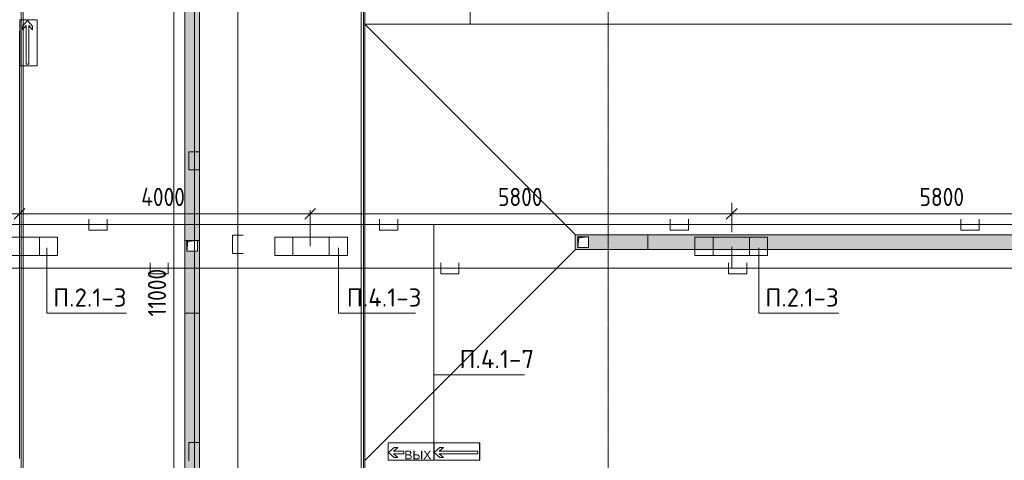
# Model space of a CAD drawing. Header units: millimetres. Extents: x -32229 to 170644, y -13689 to 125138.
# Tile 45 of 208: x 5236 to 18785, y 52951 to 59009. Entities that reach past the tile are written whole.
import ezdxf

# ---------------------------------------------------------------- set-up
doc = ezdxf.new("R2010")
doc.units = ezdxf.units.MM
doc.linetypes.add('ADSK_Линия сетки', pattern=[25, 20, -2.5, 0, -2.5])
for name, color, linetype, lineweight in [('A-ANNO-DIMS', 7, 'Continuous', 9), ('A-ANNO-DIMS-200', 7, 'Continuous', 9), ('A-ANNO-NOTE', 7, 'Continuous', 18), ('A-DETL-THIN', 7, 'Continuous', 9), ('A-FLOR', 7, 'Continuous', 18), ('A-GENM', 7, 'Continuous', 18), ('G-ANNO-TEXT', 7, 'Continuous', 9), ('M-EQPM', 7, 'Continuous', 18), ('S-GRID', 7, 'Continuous', 9)]:
    doc.layers.add(name, color=color, linetype=linetype, lineweight=lineweight)
doc.layers.add('A-DETL', color=7, linetype='Continuous', lineweight=9, true_color=0x00a600)
doc.styles.add('Arial_1', font='arial.ttf', dxfattribs={"height": 120})
doc.styles.add('GOST Common_6', font='GOST_Common.ttf', dxfattribs={"width": 0.9, "height": 250})
doc.styles.add('ISOCPEUR', font='isocpeur.ttf', dxfattribs={"height": 250})
doc.dimstyles.new('ГОСТ_2_5_мм2', dxfattribs={"dimscale": 304.8, "dimtxt": 251.428749, "dimasz": 0.492126, "dimexe": 0.492126, "dimexo": 0.656168, "dimgap": 0.098425, "dimtad": 1, "dimdec": 0, "dimdsep": 46, "dimtxsty": 'GOST Common_6', "dimblk1": 'OBLIQUE', "dimblk2": 'OBLIQUE', "dimsah": 1, "dimcen": 0.09, "dimazin": 2, "dimtfac": 1, "dimtdec": 4, "dimtix": 1, "dimtmove": 0, "dimatfit": 3, "dimfxl": 1, "dimtvp": 1, "dimtolj": 1, "dimtzin": 0, "dimarcsym": 2})

# ---------------------------------------------------------------- blocks, each defined once
blk = doc.blocks.new('АР_Лоток - 200х100h_ЛВ1-7513342--01 ЭО')
at = {"layer": 'M-EQPM', "lineweight": 13, "true_color": 0xf3f3f3}
blk.add_hatch(color=7, dxfattribs=at).paths.add_polyline_path([(17487, -100), (17685, -100), (17685, 100), (0, 100), (0, -100), (14719, -100)])
at = {"layer": 'M-EQPM', "color": 253, "lineweight": 13, "true_color": 0xaaaaaa}
blk.add_line((0, 100), (0, -100), dxfattribs=at)
blk = doc.blocks.new('АР_Лоток - 200х100h_ЛВ1-7513129--01 ЭО')
at = {"layer": 'M-EQPM', "lineweight": 13, "true_color": 0xf3f3f3}
blk.add_hatch(color=7, dxfattribs=at).paths.add_polyline_path([(11915, 75), (11915, 100), (0, 100), (0, -100), (11915, -100), (11915, -60)])
at = {"layer": 'M-EQPM', "color": 253, "lineweight": 13, "true_color": 0xaaaaaa}
for p, q in [((0, 100), (0, -100)), ((11915, 75), (11915, 100)), ((11915, -100), (11915, -75))]:
    blk.add_line(p, q, dxfattribs=at)
blk = doc.blocks.new('АР_Канал вертикальный прямоугольный - ВК-5403405--01 ЭО')
at = {"layer": 'M-EQPM', "lineweight": 13, "true_color": 0xe2e2e2}
blk.add_hatch(color=254, dxfattribs=at).paths.add_polyline_path([(-75, -75), (-60, 60), (75, 75), (-75, 75)])
at = {"layer": 'M-EQPM', "color": 253, "lineweight": 13, "true_color": 0xaaaaaa}
for p, q in [((75, 75), (-75, 75)), ((-75, 75), (-75, -75)), ((75, 75), (-75, 75)), ((-75, 75), (-75, -75)), ((-75, -75), (-75, 75)), ((-75, 75), (75, 75)), ((-75, -75), (-60, 60)), ((-75, -75), (-60, 60)), ((-60, 60), (75, 75)), ((-60, 60), (75, 75)), ((75, -75), (75, 75)), ((75, 75), (75, -75)), ((-75, -75), (75, -75)), ((75, -75), (-75, -75))]:
    blk.add_line(p, q, dxfattribs=at)
blk = doc.blocks.new('АР-Заполнение деф_ шва - Д_ш_-4332461--01 ЭО')
at = {"layer": 'A-GENM', "color": 253, "lineweight": 13, "true_color": 0xaaaaaa}
for p, q in [((0, 25), (24975, 25)), ((0, -25), (24975, -25))]:
    blk.add_line(p, q, dxfattribs=at)
blk = doc.blocks.new('АР-Заполнение деф_ шва - Д_ш_-4332034--01 ЭО')
at = {"layer": 'A-GENM', "color": 253, "lineweight": 13, "true_color": 0xaaaaaa}
for p, q in [((0, 25), (5875, 25)), ((0, -25), (5875, -25))]:
    blk.add_line(p, q, dxfattribs=at)
blk = doc.blocks.new('АР-Заполнение деф_ шва - Д_ш__Пристенный-V109--01 ЭО')
at = {"layer": 'A-GENM', "color": 253, "lineweight": 13, "true_color": 0xaaaaaa}
blk.add_line((0, 25), (400, 25), dxfattribs=at)
blk = doc.blocks.new('АР_Лоток - 200х100h_L_1000_с вертик_отводом_ЛВ3-V156--01 ЭО')
at = {"layer": 'M-EQPM', "lineweight": 13, "true_color": 0xf3f3f3}
blk.add_hatch(color=7, dxfattribs=at).paths.add_polyline_path([(0, -100), (1000, -100), (1000, -75), (850, -75), (850, 75), (1000, 75), (1000, 100), (0, 100), (0, -100)])
at = {"layer": 'M-EQPM', "color": 253, "lineweight": 13, "true_color": 0xaaaaaa}
for p, q in [((0, 100), (0, -100)), ((1000, 75), (1000, 100)), ((1000, -100), (1000, -75))]:
    blk.add_line(p, q, dxfattribs=at)
blk = doc.blocks.new('АР_Лоток - 200х100h_ЛВ1-7513224--01 ЭО')
at = {"layer": 'M-EQPM', "lineweight": 13, "true_color": 0xf3f3f3}
blk.add_hatch(color=7, dxfattribs=at).paths.add_polyline_path([(0, -100), (7600, -100), (7600, 100), (0, 100)])
at = {"layer": 'M-EQPM', "color": 253, "lineweight": 13, "true_color": 0xaaaaaa}
for p, q in [((0, 100), (0, -100)), ((7600, -100), (7600, 100))]:
    blk.add_line(p, q, dxfattribs=at)
blk = doc.blocks.new('АР_Лоток - 200х100h_L_1000_с вертик_отводом_ЛВ3-V157--01 ЭО')
at = {"layer": 'M-EQPM', "lineweight": 13, "true_color": 0xf3f3f3}
h = blk.add_hatch(color=7, dxfattribs=at)
h.paths.add_polyline_path([(800, 100), (0, 100), (0, -100), (1000, -100), (1000, 100), (815, 100)])
h.paths.add_polyline_path([(825, 75), (965, 75), (965, -75), (815, -75), (815, 75), (820, 75)])
at = {"layer": 'M-EQPM', "color": 253, "lineweight": 13, "true_color": 0xaaaaaa}
blk.add_line((0, 100), (0, -100), dxfattribs=at)
blk = doc.blocks.new('Наметкина 10_РД_АР_П_rvt-1--01 ЭО')
at = {"layer": 'A-FLOR', "color": 253, "lineweight": 13, "true_color": 0xaaaaaa}
for p, q in [((5255, 75291), (5255, 45150)), ((5285, 45150), (5285, 70115)), ((9935, 70115), (9935, 45150)), ((9965, 45150), (9965, 70085)), ((9985, 58950), (9985, 70100)), ((11435, 70100), (11435, 58950)), ((7510, 47375), (7510, 67890)), ((7710, 47375), (7710, 67890)), ((9985, 58950), (34435, 58950)), ((9985, 52950), (9985, 58950)), ((9985, 58950), (12885, 56050)), ((11435, 58950), (9985, 58950)), ((35135, 58950), (11435, 58950)), ((12880, 56050), (12880, 55850)), ((12885, 56050), (12880, 56050)), ((12885, 56050), (31535, 56050)), ((9985, 52950), (12885, 55850)), ((12880, 55850), (12885, 55850)), ((12885, 55850), (31535, 55850))]:
    blk.add_line(p, q, dxfattribs=at)
at = {"layer": 'A-GENM', "color": 253, "lineweight": 13, "true_color": 0xaaaaaa, "rotation": 270}
for name, p in [('АР-Заполнение деф_ шва - Д_ш_-4332461--01 ЭО', (9960, 70125)), ('АР-Заполнение деф_ шва - Д_ш__Пристенный-V109--01 ЭО', (5260, 59250)), ('АР-Заполнение деф_ шва - Д_ш_-4332034--01 ЭО', (5260, 58850)), ('АР-Заполнение деф_ шва - Д_ш__Пристенный-V109--01 ЭО', (5260, 52975))]:
    blk.add_blockref(name, p, dxfattribs=at)
at = {"layer": 'M-EQPM', "color": 253, "lineweight": 13, "true_color": 0xaaaaaa}
for name, p, rotation in [('АР_Лоток - 200х100h_ЛВ1-7513129--01 ЭО', (7610, 67890), 270), ('АР_Лоток - 200х100h_L_1000_с вертик_отводом_ЛВ3-V156--01 ЭО', (7610, 54975), 90.00000000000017), ('АР_Лоток - 200х100h_L_1000_с вертик_отводом_ЛВ3-V157--01 ЭО', (13880, 55950), 180), ('АР_Лоток - 200х100h_ЛВ1-7513224--01 ЭО', (7610, 47375), 90.00000000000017)]:
    blk.add_blockref(name, p, dxfattribs=dict(at, rotation=rotation))
for name, p in [('АР_Канал вертикальный прямоугольный - ВК-5403405--01 ЭО', (7610, 55900)), ('АР_Канал вертикальный прямоугольный - ВК-5403405--01 ЭО', (12990, 55950)), ('АР_Лоток - 200х100h_ЛВ1-7513342--01 ЭО', (13880, 55950))]:
    blk.add_blockref(name, p, dxfattribs=at)
blk = doc.blocks.new('DIMBLOCK150--01 ЭО')
at = {"layer": 'A-ANNO-DIMS-200'}
for p, q in [((7356, 60775), (7281, 60850)), ((7443, 60775), (7206, 60775)), ((7356, 60775), (7356, 49775)), ((7356, 60775), (7431, 60700)), ((7356, 60775), (7443, 60775)), ((7695, 49775), (7206, 49775)), ((7356, 49775), (7281, 49850)), ((7356, 49775), (7431, 49700)), ((7356, 49775), (7695, 49775))]:
    blk.add_line(p, q, dxfattribs=at)
at = {"layer": 'A-ANNO-DIMS-200', "color": 0, "insert": (7000, 54928), "char_height": 250, "width": 833.55, "attachment_point": 1, "rotation": 90, "line_spacing_factor": 1.022761, "style": 'GOST Common_6'}
blk.add_mtext('11000', dxfattribs=at)
blk = doc.blocks.new('_Oblique')
at = {"color": 0, "linetype": 'ByBlock', "lineweight": -2}
blk.add_line((-0.5, -0.5), (0.5, 0.5), dxfattribs=at)
blk = doc.blocks.new('DIMBLOCK243--01 ЭО')
at = {"layer": 'A-ANNO-DIMS-200'}
for p, q in [((-566, 56094), (-566, 56490)), ((-566, 56340), (-491, 56415)), ((5234, 56094), (5234, 56490)), ((5234, 56340), (5309, 56415)), ((-566, 56340), (-641, 56265)), ((-566, 56340), (5234, 56340)), ((-566, 56340), (-566, 56094)), ((5234, 56340), (5159, 56265)), ((5234, 56340), (5234, 56094))]:
    blk.add_line(p, q, dxfattribs=at)
at = {"layer": 'A-ANNO-DIMS-200', "color": 0, "insert": (2019, 56697), "char_height": 250, "width": 756.84, "attachment_point": 1, "line_spacing_factor": 1.022761, "style": 'GOST Common_6'}
blk.add_mtext('5800', dxfattribs=at)
blk = doc.blocks.new('DIMBLOCK244--01 ЭО')
at = {"layer": 'A-ANNO-DIMS-200'}
for p, q in [((5234, 56094), (5234, 56490)), ((5234, 56340), (5309, 56415)), ((9234, 56340), (9309, 56415)), ((9234, 56391), (9234, 56190)), ((9234, 56340), (9234, 56391)), ((5234, 56340), (5159, 56265)), ((5234, 56340), (9234, 56340)), ((5234, 56340), (5234, 56094)), ((9234, 56340), (9159, 56265))]:
    blk.add_line(p, q, dxfattribs=at)
at = {"layer": 'A-ANNO-DIMS-200', "color": 0, "insert": (6908, 56697), "char_height": 250, "width": 782.41, "attachment_point": 1, "line_spacing_factor": 1.022761, "style": 'GOST Common_6'}
blk.add_mtext('4000', dxfattribs=at)
blk = doc.blocks.new('DIMBLOCK245--01 ЭО')
at = {"layer": 'A-ANNO-DIMS-200'}
for p, q in [((9234, 56340), (9309, 56415)), ((9234, 56391), (9234, 56190)), ((9234, 56340), (9234, 56391)), ((15034, 56086), (15034, 56490)), ((15034, 56340), (15109, 56415)), ((9234, 56340), (9159, 56265)), ((9234, 56340), (15034, 56340)), ((15034, 56340), (14959, 56265)), ((15034, 56340), (15034, 56086))]:
    blk.add_line(p, q, dxfattribs=at)
at = {"layer": 'A-ANNO-DIMS-200', "color": 0, "insert": (11819, 56697), "char_height": 250, "width": 756.84, "attachment_point": 1, "line_spacing_factor": 1.022761, "style": 'GOST Common_6'}
blk.add_mtext('5800', dxfattribs=at)
blk = doc.blocks.new('DIMBLOCK246--01 ЭО')
at = {"layer": 'A-ANNO-DIMS-200'}
for p, q in [((15034, 56086), (15034, 56490)), ((15034, 56340), (15109, 56415)), ((20834, 56094), (20834, 56490)), ((20834, 56340), (20909, 56415)), ((15034, 56340), (14959, 56265)), ((15034, 56340), (20834, 56340)), ((15034, 56340), (15034, 56086)), ((20834, 56340), (20759, 56265)), ((20834, 56340), (20834, 56094))]:
    blk.add_line(p, q, dxfattribs=at)
at = {"layer": 'A-ANNO-DIMS-200', "color": 0, "insert": (17619, 56697), "char_height": 250, "width": 756.84, "attachment_point": 1, "line_spacing_factor": 1.022761, "style": 'GOST Common_6'}
blk.add_mtext('5800', dxfattribs=at)

msp = doc.modelspace()

# ---------------------------------------------------------------- linework, layer by layer
at = {"layer": 'A-ANNO-NOTE', "color": 1, "lineweight": 9, "true_color": 0xff0000}
for p, q in [((5238, 58374), (5238, 59006.2)), ((5238, 59006.2), (5478, 59006.2)), ((5238.3, 59005.6), (5478, 59005.6)), ((5238.3, 59005.6), (5238.3, 58374.4)), ((5274.5, 58920.6), (5343.3, 58999.1)), ((5343.3, 58999.1), (5412.1, 58920.6)), ((5478, 59006.2), (5478, 58374)), ((5478, 59005.6), (5478, 58374.4)), ((5326, 58930.5), (5274.5, 58870.8)), ((5274.5, 58870.8), (5274.5, 58920.6)), ((5326, 58400.2), (5326, 58930.5)), ((5412.1, 58870.8), (5360.6, 58930.5)), ((5360.6, 58930.5), (5360.6, 58400.2)), ((5412.1, 58920.6), (5412.1, 58870.8)), ((5360.6, 58400.2), (5326, 58400.2)), ((5478, 58374), (5238, 58374)), ((5478, 58374.4), (5238.3, 58374.4)), ((8746.7, 56018.1), (9746.7, 56018.1)), ((8746.7, 55765.4), (8746.7, 56018.1)), ((8996.7, 55765.4), (8996.7, 56018.1)), ((9496.7, 56018.1), (9496.7, 55765.4)), ((9746.7, 56018.1), (9746.7, 55765.4)), ((9746.7, 55765.4), (8746.7, 55765.4)), ((10305.5, 53191.9), (10937.7, 53191.9)), ((10305.5, 52951.9), (10305.5, 53191.9)), ((10306.1, 52952.2), (10306.1, 53191.9)), ((10306.1, 53191.9), (10937.2, 53191.9)), ((10312.6, 53057.2), (10391.1, 53126)), ((10440.8, 53126), (10381.2, 53074.4)), ((10391.1, 53126), (10440.8, 53126)), ((10933.7, 53192.7), (11565.9, 53192.7)), ((10933.7, 52952.7), (10933.7, 53192.7)), ((10934.3, 52953), (10934.3, 53192.7)), ((10934.3, 53192.7), (11565.4, 53192.7)), ((10937.2, 53191.9), (10937.2, 52952.2)), ((10937.7, 53191.9), (10937.7, 52951.9)), ((10940.8, 53058), (11019.3, 53126.8)), ((11069, 53126.8), (11009.4, 53075.3)), ((11019.3, 53126.8), (11069, 53126.8)), ((11565.4, 53192.7), (11565.4, 52953)), ((11565.9, 53192.7), (11565.9, 52952.7)), ((10391.1, 52988.3), (10312.6, 53057.2)), ((10381.2, 53074.4), (10521.2, 53074.4)), ((10521.2, 53039.9), (10381.2, 53039.9)), ((10381.2, 53039.9), (10440.8, 52988.3)), ((10440.8, 52988.3), (10391.1, 52988.3)), ((10521.2, 53074.4), (10521.2, 53039.9)), ((11019.3, 52989.2), (10940.8, 53058)), ((11009.4, 53075.3), (11539.7, 53075.3)), ((11539.7, 53040.7), (11009.4, 53040.7)), ((11009.4, 53040.7), (11069, 52989.2)), ((11069, 52989.2), (11019.3, 52989.2)), ((11539.7, 53075.3), (11539.7, 53040.7)), ((10937.7, 52951.9), (10305.5, 52951.9)), ((10306.1, 52952.2), (10937.2, 52952.2)), ((11565.9, 52952.7), (10933.7, 52952.7)), ((10934.3, 52953), (11565.4, 52953))]:
    msp.add_line(p, q, dxfattribs=at)
at = {"layer": 'A-ANNO-NOTE', "color": 5, "lineweight": 9, "true_color": 0x0000ff}
for p, q in [((4756.7, 56018.1), (5756.7, 56018.1)), ((5506.7, 56018.1), (5506.7, 55765.4)), ((5756.7, 56018.1), (5756.7, 55765.4)), ((14528.7, 56018.1), (15528.7, 56018.1)), ((14528.7, 55765.4), (14528.7, 56018.1)), ((14778.7, 55765.4), (14778.7, 56018.1)), ((15278.7, 56018.1), (15278.7, 55765.4)), ((15528.7, 56018.1), (15528.7, 55765.4)), ((5756.7, 55765.4), (4756.7, 55765.4)), ((15528.7, 55765.4), (14528.7, 55765.4))]:
    msp.add_line(p, q, dxfattribs=at)
at = {"layer": 'A-DETL', "color": 1, "true_color": 0xff0000}
for p, q in [((7643.2, 41595), (7643.2, 96772.6)), ((7711.5, 57194.4), (7561.5, 57194.4)), ((7561.5, 57194.4), (7561.5, 56944.4)), ((7561.5, 56944.4), (7711.5, 56944.4)), ((6187.9, 56266.2), (6187.9, 56116.2)), ((6437.9, 56116.2), (6437.9, 56266.2)), ((10187.9, 56266.2), (10187.9, 56116.2)), ((10437.9, 56116.2), (10437.9, 56266.2)), ((14187.9, 56266.2), (14187.9, 56116.2)), ((14437.9, 56116.2), (14437.9, 56266.2)), ((18187.9, 56266.2), (18187.9, 56116.2)), ((18437.9, 56116.2), (18437.9, 56266.2)), ((35585.3, 56191.2), (-11229.1, 56191.2)), ((6187.9, 56116.2), (6437.9, 56116.2)), ((9234.2, 55893.7), (9234.2, 56191.2)), ((10187.9, 56116.2), (10437.9, 56116.2)), ((10934.8, 53191.9), (10934.8, 56191.2)), ((14187.9, 56116.2), (14437.9, 56116.2)), ((18187.9, 56116.2), (18437.9, 56116.2)), ((7711.5, 53194.4), (7561.5, 53194.4)), ((7561.5, 53194.4), (7561.5, 52944.4))]:
    msp.add_line(p, q, dxfattribs=at)
at = {"layer": 'A-DETL', "color": 5, "true_color": 0x0000ff}
for p, q in [((8238.2, 38174.6), (8238.2, 96167.2)), ((8313.2, 56044.5), (8163.2, 56044.5)), ((8163.2, 56044.5), (8163.2, 55794.5)), ((15034.2, 55886.2), (15034.2, 55591.2)), ((8163.2, 55794.5), (8313.2, 55794.5)), ((44035.2, 55591.2), (-11289.1, 55591.2)), ((7031.2, 55666.2), (7031.2, 55516.2)), ((7281.2, 55516.2), (7281.2, 55666.2)), ((11031.2, 55666.2), (11031.2, 55516.2)), ((11281.2, 55516.2), (11281.2, 55666.2)), ((14991.2, 55666.2), (14991.2, 55516.2)), ((15241.2, 55516.2), (15241.2, 55666.2)), ((7031.2, 55516.2), (7281.2, 55516.2)), ((11031.2, 55516.2), (11281.2, 55516.2)), ((14991.2, 55516.2), (15241.2, 55516.2))]:
    msp.add_line(p, q, dxfattribs=at)
at = {"layer": 'A-DETL-THIN'}
for p, q in [((5608.2, 54974.1), (5608.2, 55871.6)), ((9622.3, 54974.1), (9622.3, 55871.6)), ((15408.3, 54974.1), (15408.3, 55871.6)), ((5608.2, 54974.1), (6708.2, 54974.1)), ((9622.3, 54974.1), (10682.3, 54974.1)), ((15408.3, 54974.1), (16508.3, 54974.1)), ((10934.8, 54127.3), (12183.8, 54127.3))]:
    msp.add_line(p, q, dxfattribs=at)
at = {"layer": 'S-GRID', "color": 253, "linetype": 'ADSK_Линия сетки', "true_color": 0xaaaaaa}
msp.add_line((13335.3, -12088.9), (13335.3, 125138.4), dxfattribs=at)

# ---------------------------------------------------------------- block references
at = {"lineweight": 5}
msp.add_blockref('Наметкина 10_РД_АР_П_rvt-1--01 ЭО', (0, 0), dxfattribs=at)

# ---------------------------------------------------------------- texts
at = {"layer": 'A-ANNO-NOTE', "color": 1, "lineweight": 9, "true_color": 0xff0000, "insert": (10715, 53023.7), "char_height": 120, "width": 370, "attachment_point": 5, "line_spacing_factor": 0.936439, "style": 'Arial_1'}
msp.add_mtext('\\pt20.0004,39.9996,60,80.0004,99.9996,120,140.0004,159.9996,180,200.0004,219.9996,240,260.0004,279.9996,300,320.0004,339.9996,360,380.0004,399.9996,420,440.0004,459.9996,480,500.0004,519.9996,540,560.0004,579.9996,600,620.0004,639.9996;ВЫХ', dxfattribs=at)
at = {"layer": 'G-ANNO-TEXT', "char_height": 250, "attachment_point": 1, "line_spacing_factor": 1.139951, "style": 'ISOCPEUR'}
for s, insert, width in [('\\pt600,1200,1800,2400,3000,3600,4200,4800,5400,6000,6600,7200,7800,8400,9000,9600,10200,10800,11400,12000,12600,13200,13800,14400,15000,15600,16200,16800,17400,18000,18600,19200;П.2.1-3', (5695.9, 55314.4), 1016.06), ('\\pt600,1200,1800,2400,3000,3600,4200,4800,5400,6000,6600,7200,7800,8400,9000,9600,10200,10800,11400,12000,12600,13200,13800,14400,15000,15600,16200,16800,17400,18000,18600,19200;П.4.1-3', (9736.4, 55314.4), 1042.32), ('\\pt600,1200,1800,2400,3000,3600,4200,4800,5400,6000,6600,7200,7800,8400,9000,9600,10200,10800,11400,12000,12600,13200,13800,14400,15000,15600,16200,16800,17400,18000,18600,19200;П.2.1-3', (15495.9, 55314.4), 1016.06), ('\\pt600,1200,1800,2400,3000,3600,4200,4800,5400,6000,6600,7200,7800,8400,9000,9600,10200,10800,11400,12000,12600,13200,13800,14400,15000,15600,16200,16800,17400,18000,18600,19200;П.4.1-7', (11287.6, 54467.7), 1042.32)]:
    msp.add_mtext(s, dxfattribs=dict(at, insert=insert, width=width))

# ---------------------------------------------------------------- dimensions: what is measured, and where the dimension line sits
at = {"layer": 'A-ANNO-DIMS'}
dim = msp.add_linear_dim(base=(7356.2, 49774.9), p1=(7643.2, 60774.7), p2=(7895.3, 49774.9), angle=90, dimstyle='ГОСТ_2_5_мм2', override={"dimpost": '<>', "dimfxl": 11002.734055}, dxfattribs=at)
dim.commit()
dim.dimension.update_dxf_attribs({"geometry": 'DIMBLOCK150--01 ЭО', "text_midpoint": (7201.2, 55274.8)})
for base, p1, p2, override, picture, middle in [((5234.2, 56339.9), (-565.8, 55893.7), (5234.2, 55893.7), {"dimpost": '<>', "dimfxl": 5799.966164}, 'DIMBLOCK243--01 ЭО', (2334.2, 56494.9)), ((9234.2, 56339.9), (5234.2, 55893.7), (9234.2, 56191.2), {"dimpost": '<>', "dimfxl": 4011.047924}, 'DIMBLOCK244--01 ЭО', (7234.2, 56494.9)), ((15034.2, 56339.9), (9234.2, 56191.2), (15034.2, 55886.2), {"dimpost": '<>', "dimfxl": 5808.047649}, 'DIMBLOCK245--01 ЭО', (12134.2, 56494.9)), ((20834.5, 56339.9), (15034.2, 55886.2), (20834.5, 55893.6), {"dimpost": '<>', "dimfxl": 5800.301662}, 'DIMBLOCK246--01 ЭО', (17934.3, 56494.9))]:
    dim = msp.add_linear_dim(base=base, p1=p1, p2=p2, dimstyle='ГОСТ_2_5_мм2', override=override, dxfattribs=at)
    dim.commit()
    dim.dimension.update_dxf_attribs({"geometry": picture, "text_midpoint": middle})

doc.saveas('drawing.dxf')
